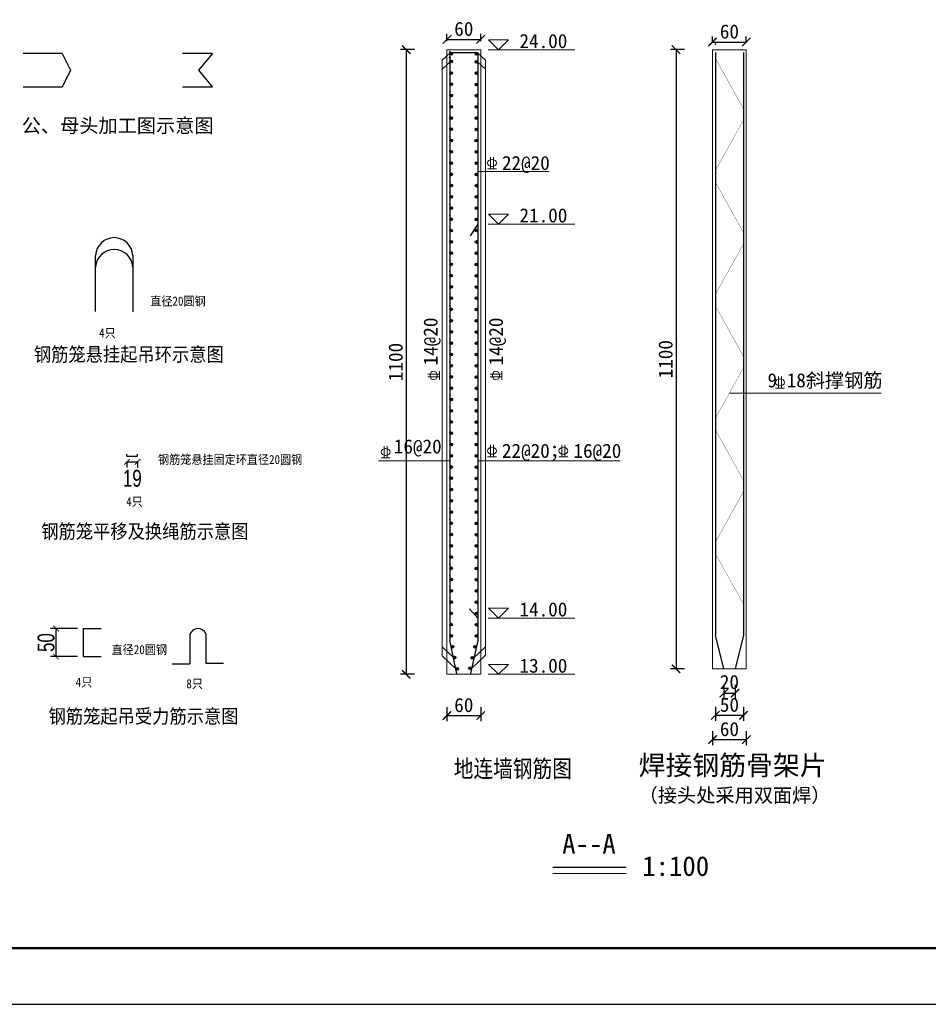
# Model space of a CAD drawing. Header units: millimetres. Extents: x -347 to 6927, y -2179 to 791.
# Tile 2 of 14: x 880 to 2495, y -2179 to -430. Entities that reach past the tile are written whole.
import ezdxf
from ezdxf.enums import TextEntityAlignment as Align

# ---------------------------------------------------------------- set-up
doc = ezdxf.new("R2010")
doc.units = ezdxf.units.MM
doc.header["$MEASUREMENT"] = 0
doc.layers.add('TK-PUBLIC', color=7, linetype='Continuous')
doc.layers.add('钢筋', color=12, linetype='Continuous', lineweight=30)
doc.styles.add('FS', font='SimSun.ttf', dxfattribs={"width": 0.9})
doc.styles.add('HZTXT', font='hztxt_e.shx', dxfattribs={"width": 0.75, "bigfont": 'hztxt.shx'})
doc.styles.get("Standard").update_dxf_attribs({"font": 'simfang_0.ttf'})
doc.dimstyles.new('1：75', dxfattribs={"dimtxt": 30, "dimasz": 10, "dimexe": 10, "dimexo": 10, "dimgap": 2.5, "dimtad": 1, "dimdec": 1, "dimdsep": 46, "dimtxsty": 'HZTXT', "dimblk": 'ARCHTICK', "dimcen": 1.25, "dimadec": 1, "dimazin": 0, "dimtfac": 1, "dimtdec": 1, "dimtmove": 2, "dimatfit": 3, "dimfxl": 1, "dimlwd": 25, "dimarcsym": 0})
doc.dimstyles.get("Standard").update_dxf_attribs({"dimtxt": 10, "dimasz": 15, "dimexe": 10, "dimexo": 15, "dimgap": 6, "dimtad": 1, "dimtih": 1, "dimtoh": 1, "dimdec": 0, "dimzin": 0, "dimdsep": 46, "dimtxsty": 'Standard', "dimblk": 'ARCHTICK', "dimcen": 0.09, "dimclrd": 1, "dimadec": 0, "dimazin": 0, "dimtfac": 1, "dimtdec": 0, "dimtofl": 0, "dimtmove": 0, "dimatfit": 3, "dimldrblk": 'ARCHTICK', "dimfxl": 1, "dimtolj": 1, "dimtzin": 0, "dimarcsym": 0})

# ---------------------------------------------------------------- blocks, each defined once
blk = doc.blocks.new('_ArchTick')
at = {"color": 0, "linetype": 'ByBlock', "const_width": 0.15}
blk.add_lwpolyline([(-0.5, -0.5), (0.5, 0.5)], dxfattribs=at)
blk = doc.blocks.new('*D5')
at = {"layer": 'Defpoints', "color": 0, "lineweight": 25}
for p in [(1699, -464.8), (1639, -483.1), (1699, -483.1)]:
    blk.add_point(p, dxfattribs=at)
at = {"layer": '钢筋', "color": 0, "lineweight": -2}
for p, q in [((1639, -468.1), (1639, -454.8)), ((1699, -468.1), (1699, -454.8))]:
    blk.add_line(p, q, dxfattribs=at)
at = {"layer": '钢筋', "color": 1, "lineweight": -2}
blk.add_line((1639, -464.8), (1699, -464.8), dxfattribs=at)
at = {"layer": '钢筋', "color": 1, "lineweight": -2, "xscale": 15, "yscale": 15, "zscale": 15, "rotation": 180}
blk.add_blockref('_ArchTick', (1639, -464.8), dxfattribs=at)
at = {"layer": '钢筋', "color": 1, "lineweight": -2, "xscale": 15, "yscale": 15, "zscale": 15}
blk.add_blockref('_ArchTick', (1699, -464.8), dxfattribs=at)
at = {"layer": '钢筋', "color": 0, "lineweight": 9, "insert": (1669, -446.3), "char_height": 25, "attachment_point": 5}
blk.add_mtext('\\A1;60', dxfattribs=at)
blk = doc.blocks.new('*D6')
at = {"layer": 'Defpoints', "color": 0, "lineweight": 25}
for p in [(2171.1, -469.5), (2111.1, -483.1), (2171.1, -483.1)]:
    blk.add_point(p, dxfattribs=at)
at = {"layer": '钢筋', "color": 0, "lineweight": -2}
for p, q in [((2111.1, -469.5), (2111.1, -459.5)), ((2171.1, -469.5), (2171.1, -459.5))]:
    blk.add_line(p, q, dxfattribs=at)
at = {"layer": '钢筋', "color": 1, "lineweight": -2}
blk.add_line((2111.1, -469.5), (2171.1, -469.5), dxfattribs=at)
at = {"layer": '钢筋', "color": 1, "lineweight": -2, "xscale": 15, "yscale": 15, "zscale": 15, "rotation": 180}
blk.add_blockref('_ArchTick', (2111.1, -469.5), dxfattribs=at)
at = {"layer": '钢筋', "color": 1, "lineweight": -2, "xscale": 15, "yscale": 15, "zscale": 15}
blk.add_blockref('_ArchTick', (2171.1, -469.5), dxfattribs=at)
at = {"layer": '钢筋', "color": 0, "lineweight": 9, "insert": (2141.1, -451), "char_height": 25, "attachment_point": 5}
blk.add_mtext('\\A1;60', dxfattribs=at)
blk = doc.blocks.new('*D7')
at = {"layer": 'Defpoints', "color": 0, "lineweight": 25}
for p in [(1639, -483.1), (1566.5, -1592.9), (1639, -1592.9)]:
    blk.add_point(p, dxfattribs=at)
at = {"layer": '钢筋', "color": 0, "lineweight": -2}
for p, q in [((1581.5, -483.1), (1556.5, -483.1)), ((1581.5, -1592.9), (1556.5, -1592.9))]:
    blk.add_line(p, q, dxfattribs=at)
at = {"layer": '钢筋', "color": 1, "lineweight": -2}
blk.add_line((1566.5, -483.1), (1566.5, -1592.9), dxfattribs=at)
at = {"layer": '钢筋', "color": 1, "lineweight": -2, "xscale": 15, "yscale": 15, "zscale": 15}
for p, rotation in [((1566.5, -483.1), 90), ((1566.5, -1592.9), 270)]:
    blk.add_blockref('_ArchTick', p, dxfattribs=dict(at, rotation=rotation))
at = {"layer": '钢筋', "color": 0, "lineweight": 9, "insert": (1548, -1038), "char_height": 25, "attachment_point": 5, "rotation": 90}
blk.add_mtext('\\A1;1100', dxfattribs=at)
blk = doc.blocks.new('*D8')
at = {"layer": 'Defpoints', "color": 0, "lineweight": 25}
for p in [(2111.1, -483.1), (2046.2, -1583.1), (2111.1, -1583.1)]:
    blk.add_point(p, dxfattribs=at)
at = {"layer": '钢筋', "color": 0, "lineweight": -2}
for p, q in [((2061.2, -483.1), (2036.2, -483.1)), ((2061.2, -1583.1), (2036.2, -1583.1))]:
    blk.add_line(p, q, dxfattribs=at)
at = {"layer": '钢筋', "color": 1, "lineweight": -2}
blk.add_line((2046.2, -483.1), (2046.2, -1583.1), dxfattribs=at)
at = {"layer": '钢筋', "color": 1, "lineweight": -2, "xscale": 15, "yscale": 15, "zscale": 15}
for p, rotation in [((2046.2, -483.1), 90), ((2046.2, -1583.1), 270)]:
    blk.add_blockref('_ArchTick', p, dxfattribs=dict(at, rotation=rotation))
at = {"layer": '钢筋', "color": 0, "lineweight": 9, "insert": (2027.7, -1033.1), "char_height": 25, "attachment_point": 5, "rotation": 90}
blk.add_mtext('\\A1;1100', dxfattribs=at)
blk = doc.blocks.new('*D9')
at = {"layer": 'Defpoints', "color": 0, "lineweight": 25}
for p in [(1639, -1592.9), (1699, -1592.9), (1699, -1666.2)]:
    blk.add_point(p, dxfattribs=at)
at = {"layer": '钢筋', "color": 0, "lineweight": -2}
for p, q in [((1639, -1651.2), (1639, -1676.2)), ((1699, -1651.2), (1699, -1676.2))]:
    blk.add_line(p, q, dxfattribs=at)
at = {"layer": '钢筋', "color": 1, "lineweight": -2}
blk.add_line((1639, -1666.2), (1699, -1666.2), dxfattribs=at)
at = {"layer": '钢筋', "color": 1, "lineweight": -2, "xscale": 15, "yscale": 15, "zscale": 15, "rotation": 180}
blk.add_blockref('_ArchTick', (1639, -1666.2), dxfattribs=at)
at = {"layer": '钢筋', "color": 1, "lineweight": -2, "xscale": 15, "yscale": 15, "zscale": 15}
blk.add_blockref('_ArchTick', (1699, -1666.2), dxfattribs=at)
at = {"layer": '钢筋', "color": 0, "lineweight": 9, "insert": (1669, -1647.7), "char_height": 25, "attachment_point": 5}
blk.add_mtext('\\A1;60', dxfattribs=at)
blk = doc.blocks.new('*D10')
at = {"layer": 'Defpoints', "color": 0, "lineweight": 25}
for p in [(2131.1, -1583.1), (2151.1, -1583.1), (2151.1, -1626.4)]:
    blk.add_point(p, dxfattribs=at)
at = {"layer": '钢筋', "color": 0, "lineweight": -2}
for p, q in [((2131.1, -1611.4), (2131.1, -1636.4)), ((2151.1, -1611.4), (2151.1, -1636.4))]:
    blk.add_line(p, q, dxfattribs=at)
at = {"layer": '钢筋', "color": 1, "lineweight": -2}
blk.add_line((2131.1, -1626.4), (2151.1, -1626.4), dxfattribs=at)
at = {"layer": '钢筋', "color": 1, "lineweight": -2, "xscale": 15, "yscale": 15, "zscale": 15, "rotation": 180}
blk.add_blockref('_ArchTick', (2131.1, -1626.4), dxfattribs=at)
at = {"layer": '钢筋', "color": 1, "lineweight": -2, "xscale": 15, "yscale": 15, "zscale": 15}
blk.add_blockref('_ArchTick', (2151.1, -1626.4), dxfattribs=at)
at = {"layer": '钢筋', "color": 0, "lineweight": 9, "insert": (2141.1, -1606.7), "char_height": 25, "attachment_point": 5}
blk.add_mtext('\\A1;20', dxfattribs=at)
blk = doc.blocks.new('*D11')
at = {"layer": 'Defpoints', "color": 0, "lineweight": 25}
for p in [(2116.1, -1523.1), (2166.1, -1523.1), (2166.1, -1665.7)]:
    blk.add_point(p, dxfattribs=at)
at = {"layer": '钢筋', "color": 0, "lineweight": -2}
for p, q in [((2116.1, -1650.7), (2116.1, -1675.7)), ((2166.1, -1650.7), (2166.1, -1675.7))]:
    blk.add_line(p, q, dxfattribs=at)
at = {"layer": '钢筋', "color": 1, "lineweight": -2}
blk.add_line((2116.1, -1665.7), (2166.1, -1665.7), dxfattribs=at)
at = {"layer": '钢筋', "color": 1, "lineweight": -2, "xscale": 15, "yscale": 15, "zscale": 15, "rotation": 180}
blk.add_blockref('_ArchTick', (2116.1, -1665.7), dxfattribs=at)
at = {"layer": '钢筋', "color": 1, "lineweight": -2, "xscale": 15, "yscale": 15, "zscale": 15}
blk.add_blockref('_ArchTick', (2166.1, -1665.7), dxfattribs=at)
at = {"layer": '钢筋', "color": 0, "lineweight": 9, "insert": (2141.1, -1647.2), "char_height": 25, "attachment_point": 5}
blk.add_mtext('\\A1;50', dxfattribs=at)
blk = doc.blocks.new('*D12')
at = {"layer": 'Defpoints', "color": 0, "lineweight": 25}
for p in [(2111.1, -1583.1), (2171.1, -1583.1), (2171.1, -1708.9)]:
    blk.add_point(p, dxfattribs=at)
at = {"layer": '钢筋', "color": 0, "lineweight": -2}
for p, q in [((2111.1, -1693.9), (2111.1, -1718.9)), ((2171.1, -1693.9), (2171.1, -1718.9))]:
    blk.add_line(p, q, dxfattribs=at)
at = {"layer": '钢筋', "color": 1, "lineweight": -2}
blk.add_line((2111.1, -1708.9), (2171.1, -1708.9), dxfattribs=at)
at = {"layer": '钢筋', "color": 1, "lineweight": -2, "xscale": 15, "yscale": 15, "zscale": 15, "rotation": 180}
blk.add_blockref('_ArchTick', (2111.1, -1708.9), dxfattribs=at)
at = {"layer": '钢筋', "color": 1, "lineweight": -2, "xscale": 15, "yscale": 15, "zscale": 15}
blk.add_blockref('_ArchTick', (2171.1, -1708.9), dxfattribs=at)
at = {"layer": '钢筋', "color": 0, "lineweight": 9, "insert": (2141.1, -1690.4), "char_height": 25, "attachment_point": 5}
blk.add_mtext('\\A1;60', dxfattribs=at)
blk = doc.blocks.new('*D35')
at = {"layer": 'Defpoints', "color": 0, "lineweight": 25}
for p in [(1070.3, -1205.4), (1089.3, -1205.4), (1089.3, -1215.4)]:
    blk.add_point(p, dxfattribs=at)
at = {"layer": '钢筋', "color": 0, "lineweight": -2}
for p, q in [((1070.3, -1215.4), (1070.3, -1225.4)), ((1089.3, -1215.4), (1089.3, -1225.4))]:
    blk.add_line(p, q, dxfattribs=at)
at = {"layer": '钢筋', "color": 0, "lineweight": 25}
blk.add_line((1070.3, -1215.4), (1089.3, -1215.4), dxfattribs=at)
at = {"layer": '钢筋', "color": 0, "lineweight": 25, "xscale": 10, "yscale": 10, "zscale": 10, "rotation": 180}
blk.add_blockref('_ArchTick', (1070.3, -1215.4), dxfattribs=at)
at = {"layer": '钢筋', "color": 0, "lineweight": 25, "xscale": 10, "yscale": 10, "zscale": 10}
blk.add_blockref('_ArchTick', (1089.3, -1215.4), dxfattribs=at)
at = {"layer": '钢筋', "color": 0, "lineweight": 9, "insert": (1079.8, -1244.8), "char_height": 30, "attachment_point": 5, "style": 'HZTXT'}
blk.add_mtext('19', dxfattribs=at)
blk = doc.blocks.new('*D36')
at = {"layer": 'Defpoints', "color": 0, "lineweight": 25}
for p in [(992.6, -1511.5), (944.1, -1561.5), (992.6, -1561.5)]:
    blk.add_point(p, dxfattribs=at)
at = {"layer": '钢筋', "color": 0, "lineweight": -2}
for p, q in [((982.6, -1511.5), (934.1, -1511.5)), ((982.6, -1561.5), (934.1, -1561.5))]:
    blk.add_line(p, q, dxfattribs=at)
at = {"layer": '钢筋', "color": 0, "lineweight": 25}
blk.add_line((944.1, -1511.5), (944.1, -1561.5), dxfattribs=at)
at = {"layer": '钢筋', "color": 0, "lineweight": 25, "xscale": 10, "yscale": 10, "zscale": 10}
for p, rotation in [((944.1, -1511.5), 90), ((944.1, -1561.5), 270)]:
    blk.add_blockref('_ArchTick', p, dxfattribs=dict(at, rotation=rotation))
at = {"layer": '钢筋', "color": 0, "lineweight": 9, "insert": (926.6, -1536.5), "char_height": 30, "attachment_point": 5, "rotation": 90, "style": 'HZTXT'}
blk.add_mtext('50', dxfattribs=at)

msp = doc.modelspace()

# ---------------------------------------------------------------- hatches: boundary and pattern name
for points in [[(1648.61, -490.34, 1), (1643.81, -490.34, 0.3954839), (1646.06, -492.74), (1646.37, -492.74, 0.3954839)], [(1694.23, -490.41, 1), (1689.43, -490.41, 0.3954839), (1691.68, -492.8), (1691.99, -492.8, 0.3954839)], [(1648.88, -504, 1), (1644.08, -504, 0.3954839), (1646.33, -506.4), (1646.64, -506.4, 0.3954839)], [(1694.08, -504.8, 1), (1689.28, -504.8, 0.3954839), (1691.53, -507.19), (1691.84, -507.19, 0.3954839)], [(1648.81, -524.63, 1), (1644.01, -524.63, 0.3954839), (1646.26, -527.02), (1646.56, -527.02, 0.3954839)], [(1693.94, -524.86, 1), (1689.14, -524.86, 0.3954839), (1691.38, -527.25), (1691.69, -527.25, 0.3954839)], [(1648.73, -544.51, 1), (1643.93, -544.51, 0.3954839), (1646.17, -546.91), (1646.48, -546.91, 0.3954839)], [(1694.03, -544.82, 1), (1689.23, -544.82, 0.3954839), (1691.48, -547.21), (1691.79, -547.21, 0.3954839)], [(1648.77, -564.55, 1), (1643.97, -564.55, 0.3954839), (1646.22, -566.94), (1646.53, -566.94, 0.3954839)], [(1694.01, -564.82, 1), (1689.21, -564.82, 0.3954839), (1691.46, -567.21), (1691.76, -567.21, 0.3954839)], [(1648.77, -584.53, 1), (1643.97, -584.53, 0.3954839), (1646.22, -586.92), (1646.52, -586.92, 0.3954839)], [(1693.96, -584.78, 1), (1689.16, -584.78, 0.3954839), (1691.41, -587.18), (1691.72, -587.18, 0.3954839)], [(1648.76, -604.63, 1), (1643.96, -604.63, 0.3954839), (1646.2, -607.03), (1646.51, -607.03, 0.3954839)], [(1693.97, -604.77, 1), (1689.17, -604.77, 0.3954839), (1691.41, -607.17), (1691.72, -607.17, 0.3954839)], [(1648.83, -624.53, 1), (1644.03, -624.53, 0.3954839), (1646.28, -626.93), (1646.59, -626.93, 0.3954839)], [(1694.02, -624.79, 1), (1689.22, -624.79, 0.3954839), (1691.47, -627.18), (1691.77, -627.18, 0.3954839)], [(1648.88, -644.43, 1), (1644.08, -644.43, 0.3954839), (1646.33, -646.83), (1646.64, -646.83, 0.3954839)], [(1693.53, -644.73, 1), (1688.73, -644.73, 0.3954839), (1690.97, -647.12), (1691.28, -647.12, 0.3954839)], [(1648.76, -664.55, 1), (1643.96, -664.55, 0.3954839), (1646.21, -666.95), (1646.52, -666.95, 0.3954839)], [(1694.06, -664.82, 1), (1689.26, -664.82, 0.3954839), (1691.5, -667.22), (1691.81, -667.22, 0.3954839)], [(1648.75, -684.59, 1), (1643.95, -684.59, 0.3954839), (1646.19, -686.99), (1646.5, -686.99, 0.3954839)], [(1694.22, -684.88, 1), (1689.42, -684.88, 0.3954839), (1691.67, -687.28), (1691.98, -687.28, 0.3954839)], [(1648.79, -704.59, 1), (1643.99, -704.59, 0.3954839), (1646.23, -706.98), (1646.54, -706.98, 0.3954839)], [(1693.87, -704.74, 1), (1689.07, -704.74, 0.3954839), (1691.32, -707.14), (1691.63, -707.14, 0.3954839)], [(1648.76, -724.54, 1), (1643.96, -724.54, 0.3954839), (1646.2, -726.94), (1646.51, -726.94, 0.3954839)], [(1693.97, -724.72, 1), (1689.17, -724.72, 0.3954839), (1691.41, -727.11), (1691.72, -727.11, 0.3954839)], [(1648.82, -744.6, 1), (1644.02, -744.6, 0.3954839), (1646.27, -746.99), (1646.58, -746.99, 0.3954839)], [(1694.05, -744.7, 1), (1689.25, -744.7, 0.3954839), (1691.5, -747.1), (1691.81, -747.1, 0.3954839)], [(1648.82, -764.61, 1), (1644.02, -764.61, 0.3954839), (1646.27, -767.01), (1646.58, -767.01, 0.3954839)], [(1693.93, -764.51, 1), (1689.13, -764.51, 0.3954839), (1691.38, -766.91), (1691.69, -766.91, 0.3954839)], [(1648.83, -784.51, 1), (1644.03, -784.51, 0.3954839), (1646.27, -786.9), (1646.58, -786.9, 0.3954839)], [(1694.03, -784.8, 1), (1689.23, -784.8, 0.3954839), (1691.47, -787.2), (1691.78, -787.2, 0.3954839)], [(1649.1, -804.63, 1), (1644.3, -804.63, 0.3954839), (1646.55, -807.02), (1646.86, -807.02, 0.3954839)], [(1693.97, -804.62, 1), (1689.17, -804.62, 0.3954839), (1691.42, -807.02), (1691.72, -807.02, 0.3954839)], [(1648.82, -824.55, 1), (1644.02, -824.55, 0.3954839), (1646.26, -826.94), (1646.57, -826.94, 0.3954839)], [(1694.02, -824.8, 1), (1689.22, -824.8, 0.3954839), (1691.46, -827.2), (1691.77, -827.2, 0.3954839)], [(1648.76, -844.61, 1), (1643.96, -844.61, 0.3954839), (1646.2, -847.01), (1646.51, -847.01, 0.3954839)], [(1694.03, -844.77, 1), (1689.23, -844.77, 0.3954839), (1691.48, -847.16), (1691.79, -847.16, 0.3954839)], [(1648.78, -864.57, 1), (1643.98, -864.57, 0.3954839), (1646.23, -866.96), (1646.54, -866.96, 0.3954839)], [(1694.04, -864.74, 1), (1689.24, -864.74, 0.3954839), (1691.48, -867.14), (1691.79, -867.14, 0.3954839)], [(1648.85, -884.59, 1), (1644.05, -884.59, 0.3954839), (1646.3, -886.98), (1646.61, -886.98, 0.3954839)], [(1694.05, -884.86, 1), (1689.25, -884.86, 0.3954839), (1691.49, -887.26), (1691.8, -887.26, 0.3954839)], [(1648.8, -904.63, 1), (1644, -904.63, 0.3954839), (1646.24, -907.02), (1646.55, -907.02, 0.3954839)], [(1694.02, -904.84, 1), (1689.22, -904.84, 0.3954839), (1691.46, -907.24), (1691.77, -907.24, 0.3954839)], [(1648.82, -924.59, 1), (1644.02, -924.59, 0.3954839), (1646.26, -926.99), (1646.57, -926.99, 0.3954839)], [(1693.92, -924.62, 1), (1689.12, -924.62, 0.3954839), (1691.37, -927.01), (1691.68, -927.01, 0.3954839)], [(1648.75, -944.46, 1), (1643.95, -944.46, 0.3954839), (1646.2, -946.85), (1646.51, -946.85, 0.3954839)], [(1694.07, -944.68, 1), (1689.27, -944.68, 0.3954839), (1691.52, -947.07), (1691.83, -947.07, 0.3954839)], [(1648.77, -964.59, 1), (1643.97, -964.59, 0.3954839), (1646.22, -966.99), (1646.53, -966.99, 0.3954839)], [(1693.99, -964.75, 1), (1689.19, -964.75, 0.3954839), (1691.43, -967.15), (1691.74, -967.15, 0.3954839)], [(1648.76, -984.57, 1), (1643.96, -984.57, 0.3954839), (1646.2, -986.96), (1646.51, -986.96, 0.3954839)], [(1694.02, -984.77, 1), (1689.22, -984.77, 0.3954839), (1691.47, -987.16), (1691.78, -987.16, 0.3954839)], [(1648.79, -1004.57, 1), (1643.99, -1004.57, 0.3954839), (1646.24, -1006.96), (1646.55, -1006.96, 0.3954839)], [(1694.04, -1004.8, 1), (1689.24, -1004.8, 0.3954839), (1691.49, -1007.19), (1691.8, -1007.19, 0.3954839)], [(1648.78, -1024.58, 1), (1643.98, -1024.58, 0.3954839), (1646.22, -1026.97), (1646.53, -1026.97, 0.3954839)], [(1694.01, -1024.8, 1), (1689.21, -1024.8, 0.3954839), (1691.45, -1027.2), (1691.76, -1027.2, 0.3954839)], [(1648.76, -1044.59, 1), (1643.96, -1044.59, 0.3954839), (1646.21, -1046.98), (1646.51, -1046.98, 0.3954839)], [(1694.02, -1044.77, 1), (1689.22, -1044.77, 0.3954839), (1691.46, -1047.17), (1691.77, -1047.17, 0.3954839)], [(1648.78, -1064.57, 1), (1643.98, -1064.57, 0.3954839), (1646.23, -1066.97), (1646.54, -1066.97, 0.3954839)], [(1694.01, -1064.79, 1), (1689.21, -1064.79, 0.3954839), (1691.46, -1067.19), (1691.76, -1067.19, 0.3954839)], [(1648.78, -1084.59, 1), (1643.98, -1084.59, 0.3954839), (1646.23, -1086.99), (1646.54, -1086.99, 0.3954839)], [(1694.03, -1084.78, 1), (1689.23, -1084.78, 0.3954839), (1691.47, -1087.18), (1691.78, -1087.18, 0.3954839)], [(1648.77, -1104.59, 1), (1643.97, -1104.59, 0.3954839), (1646.21, -1106.99), (1646.52, -1106.99, 0.3954839)], [(1694, -1104.76, 1), (1689.2, -1104.76, 0.3954839), (1691.44, -1107.16), (1691.75, -1107.16, 0.3954839)], [(1648.78, -1124.6, 1), (1643.98, -1124.6, 0.3954839), (1646.23, -1126.99), (1646.54, -1126.99, 0.3954839)], [(1694.01, -1124.78, 1), (1689.21, -1124.78, 0.3954839), (1691.46, -1127.18), (1691.77, -1127.18, 0.3954839)], [(1648.78, -1144.57, 1), (1643.98, -1144.57, 0.3954839), (1646.23, -1146.96), (1646.54, -1146.96, 0.3954839)], [(1694.02, -1144.77, 1), (1689.22, -1144.77, 0.3954839), (1691.46, -1147.17), (1691.77, -1147.17, 0.3954839)], [(1648.81, -1164.57, 1), (1644.01, -1164.57, 0.3954839), (1646.26, -1166.96), (1646.57, -1166.96, 0.3954839)], [(1694.01, -1164.8, 1), (1689.21, -1164.8, 0.3954839), (1691.45, -1167.2), (1691.76, -1167.2, 0.3954839)], [(1648.78, -1184.57, 1), (1643.98, -1184.57, 0.3954839), (1646.23, -1186.97), (1646.54, -1186.97, 0.3954839)], [(1694.02, -1184.79, 1), (1689.22, -1184.79, 0.3954839), (1691.46, -1187.18), (1691.77, -1187.18, 0.3954839)], [(1648.82, -1204.58, 1), (1644.02, -1204.58, 0.3954839), (1646.27, -1206.98), (1646.58, -1206.98, 0.3954839)], [(1694.02, -1204.8, 1), (1689.22, -1204.8, 0.3954839), (1691.46, -1207.2), (1691.77, -1207.2, 0.3954839)], [(1648.79, -1224.55, 1), (1643.99, -1224.55, 0.3954839), (1646.24, -1226.95), (1646.55, -1226.95, 0.3954839)], [(1694, -1224.81, 1), (1689.2, -1224.81, 0.3954839), (1691.44, -1227.2), (1691.75, -1227.2, 0.3954839)], [(1648.8, -1244.61, 1), (1644, -1244.61, 0.3954839), (1646.24, -1247.01), (1646.55, -1247.01, 0.3954839)], [(1694, -1244.8, 1), (1689.2, -1244.8, 0.3954839), (1691.44, -1247.19), (1691.75, -1247.19, 0.3954839)], [(1648.78, -1264.6, 1), (1643.98, -1264.6, 0.3954839), (1646.23, -1267), (1646.53, -1267, 0.3954839)], [(1694.03, -1264.69, 1), (1689.23, -1264.69, 0.3954839), (1691.48, -1267.09), (1691.79, -1267.09, 0.3954839)], [(1648.78, -1284.6, 1), (1643.98, -1284.6, 0.3954839), (1646.22, -1287), (1646.53, -1287, 0.3954839)], [(1694, -1284.69, 1), (1689.2, -1284.69, 0.3954839), (1691.44, -1287.09), (1691.75, -1287.09, 0.3954839)], [(1648.8, -1304.61, 1), (1644, -1304.61, 0.3954839), (1646.25, -1307), (1646.56, -1307, 0.3954839)], [(1694.01, -1304.82, 1), (1689.21, -1304.82, 0.3954839), (1691.45, -1307.21), (1691.76, -1307.21, 0.3954839)], [(1648.78, -1324.61, 1), (1643.98, -1324.61, 0.3954839), (1646.23, -1327.01), (1646.53, -1327.01, 0.3954839)], [(1694.01, -1324.76, 1), (1689.21, -1324.76, 0.3954839), (1691.45, -1327.16), (1691.76, -1327.16, 0.3954839)], [(1648.79, -1344.6, 1), (1643.99, -1344.6, 0.3954839), (1646.24, -1347), (1646.55, -1347, 0.3954839)], [(1694.02, -1344.82, 1), (1689.22, -1344.82, 0.3954839), (1691.46, -1347.21), (1691.77, -1347.21, 0.3954839)], [(1648.78, -1364.61, 1), (1643.98, -1364.61, 0.3954839), (1646.22, -1367), (1646.53, -1367, 0.3954839)], [(1694.01, -1364.78, 1), (1689.21, -1364.78, 0.3954839), (1691.45, -1367.18), (1691.76, -1367.18, 0.3954839)], [(1648.79, -1384.6, 1), (1643.99, -1384.6, 0.3954839), (1646.23, -1387), (1646.54, -1387, 0.3954839)], [(1694, -1384.79, 1), (1689.2, -1384.79, 0.3954839), (1691.45, -1387.19), (1691.76, -1387.19, 0.3954839)], [(1648.77, -1404.62, 1), (1643.97, -1404.62, 0.3954839), (1646.22, -1407.01), (1646.52, -1407.01, 0.3954839)], [(1694.01, -1404.79, 1), (1689.21, -1404.79, 0.3954839), (1691.45, -1407.18), (1691.76, -1407.18, 0.3954839)], [(1648.78, -1424.58, 1), (1643.98, -1424.58, 0.3954839), (1646.23, -1426.98), (1646.54, -1426.98, 0.3954839)], [(1694.01, -1424.78, 1), (1689.21, -1424.78, 0.3954839), (1691.46, -1427.17), (1691.77, -1427.17, 0.3954839)], [(1648.82, -1444.58, 1), (1644.02, -1444.58, 0.3954839), (1646.27, -1446.98), (1646.57, -1446.98, 0.3954839)], [(1694.04, -1444.8, 1), (1689.24, -1444.8, 0.3954839), (1691.49, -1447.19), (1691.8, -1447.19, 0.3954839)], [(1648.77, -1464.57, 1), (1643.97, -1464.57, 0.3954839), (1646.22, -1466.97), (1646.53, -1466.97, 0.3954839)], [(1694.04, -1464.81, 1), (1689.24, -1464.81, 0.3954839), (1691.48, -1467.2), (1691.79, -1467.2, 0.3954839)], [(1648.79, -1484.58, 1), (1643.99, -1484.58, 0.3954839), (1646.24, -1486.97), (1646.54, -1486.97, 0.3954839)], [(1694.02, -1484.79, 1), (1689.22, -1484.79, 0.3954839), (1691.47, -1487.18), (1691.78, -1487.18, 0.3954839)], [(1648.77, -1504.62, 1), (1643.97, -1504.62, 0.3954839), (1646.21, -1507.02), (1646.52, -1507.02, 0.3954839)], [(1694, -1504.74, 1), (1689.2, -1504.74, 0.3954839), (1691.45, -1507.13), (1691.76, -1507.13, 0.3954839)], [(1648.82, -1524.58, 1), (1644.02, -1524.58, 0.3954839), (1646.26, -1526.98), (1646.57, -1526.98, 0.3954839)], [(1694, -1524.78, 1), (1689.2, -1524.78, 0.3954839), (1691.44, -1527.18), (1691.75, -1527.18, 0.3954839)], [(1651.22, -1543.54, 1), (1646.46, -1544.14, 0.3954839), (1648.98, -1546.23), (1649.29, -1546.19, 0.3954839)], [(1691.51, -1544.24, 1), (1686.75, -1543.56, 0.3954839), (1688.64, -1546.25), (1688.95, -1546.29, 0.3954839)], [(1655.1, -1562.88, 1), (1650.34, -1563.48, 0.3954839), (1652.86, -1565.57), (1653.17, -1565.53, 0.3954839)], [(1686.74, -1563.91, 1), (1681.99, -1563.24, 0.3954839), (1683.87, -1565.93), (1684.18, -1565.97, 0.3954839)], [(1659.52, -1583, 1), (1654.75, -1583.59, 0.3954839), (1657.28, -1585.69), (1657.58, -1585.65, 0.3954839)], [(1682.35, -1582.55, 1), (1677.6, -1581.88, 0.3954839), (1679.49, -1584.57), (1679.79, -1584.61, 0.3954839)]]:
    msp.add_hatch(color=256).paths.add_polyline_path(points)

# ---------------------------------------------------------------- linework, layer by layer
at = {"lineweight": 5}
for p, q in [((1639, -483.15), (1639, -1592.87)), ((1699, -483.15), (1639, -483.15)), ((1699, -483.15), (1699, -1592.87)), ((2111.08, -483.15), (2111.08, -1583.15)), ((2171.08, -483.15), (2111.08, -483.15)), ((2171.08, -483.15), (2171.08, -1583.15)), ((2171.08, -1583.15), (2111.08, -1583.15)), ((1699, -1592.87), (1639, -1592.87))]:
    msp.add_line(p, q, dxfattribs=at)
at = {"color": 1, "lineweight": 30}
for p, q in [((1644, -488.15), (1644, -1532.87)), ((1694, -488.15), (1694, -1532.87)), ((1694, -792.87), (1680.43, -813.84)), ((1694, -1492.87), (1679.06, -1476.49)), ((1656.42, -1591.79), (1644, -1532.87)), ((1694, -1532.87), (1680.64, -1591.58))]:
    msp.add_line(p, q, dxfattribs=at)
at = {"color": 7}
msp.add_line((1070.28, -1239.91), (1070.28, -1239.91), dxfattribs=at)
msp.add_line((1070.28, -1239.91), (1070.28, -1239.91), dxfattribs=at)
for centre in [(1646.21, -490.34), (1691.83, -490.41), (1646.48, -504), (1691.68, -504.8), (1646.41, -524.63), (1691.54, -524.86), (1646.33, -544.51), (1691.63, -544.82), (1646.37, -564.55), (1691.61, -564.82), (1646.37, -584.53), (1691.56, -584.78), (1646.36, -604.63), (1691.57, -604.77), (1646.43, -624.53), (1691.62, -624.79), (1646.48, -644.43), (1691.13, -644.73), (1646.36, -664.55), (1691.66, -664.82), (1646.35, -684.59), (1691.82, -684.88), (1646.39, -704.59), (1691.47, -704.74), (1646.36, -724.54), (1691.57, -724.72), (1646.42, -744.6), (1691.65, -744.7), (1646.42, -764.61), (1691.53, -764.51), (1646.43, -784.51), (1691.63, -784.8), (1646.7, -804.63), (1691.57, -804.62), (1646.42, -824.55), (1691.62, -824.8), (1646.36, -844.61), (1691.63, -844.77), (1646.38, -864.57), (1691.64, -864.74), (1646.45, -884.59), (1691.65, -884.86), (1646.4, -904.63), (1691.62, -904.84), (1646.42, -924.59), (1691.52, -924.62), (1646.35, -944.46), (1691.67, -944.68), (1646.37, -964.59), (1691.59, -964.75), (1646.36, -984.57), (1691.62, -984.77), (1646.39, -1004.57), (1691.64, -1004.8), (1646.38, -1024.58), (1691.61, -1024.8), (1646.36, -1044.59), (1691.62, -1044.77), (1646.38, -1064.57), (1691.61, -1064.79), (1646.38, -1084.59), (1691.63, -1084.78), (1646.37, -1104.59), (1691.6, -1104.76), (1646.38, -1124.6), (1691.61, -1124.78), (1646.38, -1144.57), (1691.62, -1144.77), (1646.41, -1164.57), (1691.61, -1164.8), (1646.38, -1184.57), (1691.62, -1184.79), (1646.42, -1204.58), (1691.62, -1204.8), (1646.39, -1224.55), (1691.6, -1224.81), (1646.4, -1244.61), (1691.6, -1244.8), (1646.38, -1264.6), (1691.63, -1264.69), (1646.38, -1284.6), (1691.6, -1284.69), (1646.4, -1304.61), (1691.61, -1304.82), (1646.38, -1324.61), (1691.61, -1324.76), (1646.39, -1344.6), (1691.62, -1344.82), (1646.38, -1364.61), (1691.61, -1364.78), (1646.39, -1384.6), (1691.6, -1384.79), (1646.37, -1404.62), (1691.61, -1404.79), (1646.38, -1424.58), (1691.61, -1424.78), (1646.42, -1444.58), (1691.64, -1444.8), (1646.37, -1464.57), (1691.64, -1464.81), (1646.39, -1484.58), (1691.62, -1484.79), (1646.37, -1504.62), (1691.6, -1504.74), (1646.42, -1524.58), (1691.6, -1524.78), (1648.84, -1543.84), (1689.13, -1543.9), (1652.72, -1563.18), (1684.36, -1563.58), (1657.13, -1583.29), (1679.97, -1582.22)]:
    msp.add_circle(centre, 2.4)
for p in [(1644, -486.87), (2116.08, -473.15), (1643.37, -497.06), (1643.97, -537.57), (1644.01, -557.6), (1644.01, -577.58), (1644, -602.87), (1644, -622.87)]:
    msp.add_point(p)
at = {"color": 1}
for p in [(1644.12, -637.49), (1644, -662.87), (1644, -682.87), (1644.02, -697.64), (1643.99, -717.6), (1644.06, -737.65), (1644.06, -757.67), (1644.06, -777.56), (1644.34, -797.68), (1644, -842.87), (1644.02, -857.62), (1644.09, -877.64), (1644.04, -897.68), (1644.05, -917.65), (1643.99, -937.51), (1644.01, -957.65), (1644, -977.62), (1644.03, -997.62), (1644.01, -1017.63), (1644, -1037.64), (1644.02, -1057.63), (1644.02, -1077.65), (1644, -1097.65), (1644.02, -1117.65), (1644.02, -1137.62), (1644, -1162.87), (1644.02, -1177.63), (1644.06, -1197.64), (1644.03, -1217.61), (1644, -1242.87), (1644.02, -1257.66), (1644.02, -1277.66), (1644.04, -1297.66), (1644.02, -1317.67), (1644.03, -1337.66), (1644.01, -1357.66), (1644, -1382.87), (1644.01, -1397.67), (1644.02, -1417.64), (1644.06, -1437.64), (1644.01, -1457.63)]:
    msp.add_point(p, dxfattribs=at)
at = {"layer": 'TK-PUBLIC', "color": 5, "lineweight": 50}
msp.add_line((-97.23, -2079.17), (3352.77, -2079.17), dxfattribs=at)
at = {"layer": 'TK-PUBLIC', "color": 3}
msp.add_line((-347.23, -2179.17), (3852.77, -2179.17), dxfattribs=at)
at = {"layer": '钢筋', "color": 3, "lineweight": 9}
for p, q in [((1712.98, -465.47), (1730.65, -483.15)), ((1748.33, -465.47), (1712.98, -465.47)), ((1730.65, -483.15), (1748.33, -465.47)), ((1644.59, -488.61), (1630.33, -501.96)), ((1693.41, -488.61), (1707.67, -501.96)), ((1712.27, -483.15), (1866.21, -483.15)), ((1630.33, -501.96), (1630.33, -1560.25)), ((1644.59, -504.61), (1630.33, -517.96)), ((1693.41, -504.61), (1707.67, -517.96)), ((1707.67, -501.96), (1707.67, -1558.84)), ((1716.23, -673.95), (1716.23, -694.95)), ((1721.55, -673.95), (1721.55, -694.95)), ((1710.93, -694.95), (1726.85, -694.95)), ((1694, -699.79), (1820.79, -699.79)), ((1712.98, -775.2), (1730.65, -792.87)), ((1748.33, -775.2), (1712.98, -775.2)), ((1730.65, -792.87), (1748.33, -775.2)), ((1712.27, -792.87), (1866.21, -792.87)), ((1604.88, -1059.35), (1625.88, -1059.35)), ((1604.88, -1064.66), (1625.88, -1064.66)), ((1625.88, -1069.97), (1625.88, -1054.04)), ((1715.61, -1059.35), (1736.61, -1059.35)), ((1715.61, -1064.66), (1736.61, -1064.66)), ((1736.61, -1069.97), (1736.61, -1054.04)), ((2228.53, -1063.72), (2228.53, -1084.72)), ((2233.85, -1063.72), (2233.85, -1084.72)), ((2223.23, -1084.72), (2239.15, -1084.72)), ((1527.61, -1187.52), (1527.61, -1208.51)), ((1532.92, -1187.52), (1532.92, -1208.51)), ((1716.23, -1185.3), (1716.23, -1206.3)), ((1721.55, -1185.3), (1721.55, -1206.3)), ((1843.41, -1185.3), (1843.41, -1206.3)), ((1848.72, -1185.3), (1848.72, -1206.3)), ((1710.93, -1206.3), (1726.85, -1206.3)), ((1838.1, -1206.3), (1854.03, -1206.3)), ((1517.21, -1213.35), (1644, -1213.35)), ((1522.3, -1208.51), (1538.23, -1208.51)), ((1694, -1213.35), (1946.8, -1213.35)), ((1712.98, -1475.2), (1730.65, -1492.87)), ((1748.33, -1475.2), (1712.98, -1475.2)), ((1730.65, -1492.87), (1748.33, -1475.2)), ((1712.27, -1492.87), (1866.21, -1492.87)), ((1651.06, -1563.63), (1630.33, -1544.24)), ((1686.27, -1563.94), (1707.67, -1543.91)), ((1655.39, -1583.7), (1630.33, -1560.25)), ((1681.89, -1582.97), (1707.67, -1558.84)), ((1712.98, -1575.2), (1730.65, -1592.87)), ((1748.33, -1575.2), (1712.98, -1575.2)), ((1730.65, -1592.87), (1748.33, -1575.2)), ((1712.27, -1592.87), (1866.21, -1592.87))]:
    msp.add_line(p, q, dxfattribs=at)
at = {"layer": '钢筋', "lineweight": 30}
for p, q in [((954.89, -489.63), (885.76, -489.63)), ((954.89, -489.63), (969.89, -519.63)), ((1222.33, -489.63), (1169, -489.63)), ((1222.33, -489.63), (1197.56, -519.63)), ((1644, -488.15), (1694, -488.15)), ((969.89, -519.63), (954.89, -549.63)), ((1197.56, -519.63), (1222.33, -549.63)), ((954.89, -549.63), (885.76, -549.63)), ((1222.33, -549.63), (1169, -549.63)), ((1014.6, -948.17), (1014.6, -848.65)), ((1080.6, -848.65), (1080.6, -948.65)), ((1070.28, -1205.41), (1070.28, -1201.52)), ((1070.28, -1205.41), (1089.28, -1205.41)), ((1070.28, -1205.41), (1089.28, -1205.41)), ((1089.28, -1205.41), (1089.28, -1201.52)), ((992.56, -1511.48), (992.56, -1561.48)), ((992.56, -1511.48), (992.56, -1561.48)), ((992.56, -1511.48), (1024.18, -1511.48)), ((1210.49, -1521.04), (1210.49, -1573.3)), ((1210.49, -1521.04), (1210.49, -1573.3)), ((1182.14, -1521.97), (1182.14, -1574.23)), ((1182.14, -1521.97), (1182.14, -1574.23)), ((992.56, -1561.48), (1024.18, -1561.48)), ((1150.52, -1574.23), (1182.14, -1574.23)), ((1210.49, -1573.3), (1242.1, -1573.3)), ((1827.06, -1935.36), (1957.83, -1935.36))]:
    msp.add_line(p, q, dxfattribs=at)
at = {"layer": '钢筋'}
for p, q in [((2116.08, -488.15), (2116.08, -1523.15)), ((2166.08, -488.15), (2166.08, -1523.15)), ((2131.08, -1583.15), (2116.08, -1523.15)), ((2166.08, -1523.15), (2151.08, -1583.15))]:
    msp.add_line(p, q, dxfattribs=at)
at = {"layer": '钢筋', "lineweight": 9}
for p, q in [((2141.08, -1093.15), (2410.81, -1093.15)), ((1827.06, -1947.01), (1957.83, -1947.01))]:
    msp.add_line(p, q, dxfattribs=at)
at = {"layer": '钢筋', "lineweight": 30, "const_width": 0.5}
for points in [[(2116.08, -488.15), (2116.08, -498.15), (2166.08, -588.15), (2166.08, -598.15)], [(2116.08, -708.15), (2116.08, -698.15), (2166.08, -608.15), (2166.08, -598.15)], [(2116.08, -708.15), (2116.08, -718.15), (2166.08, -808.15), (2166.08, -818.15)], [(2116.08, -928.15), (2116.08, -918.15), (2166.08, -828.15), (2166.08, -818.15)], [(2116.08, -928.15), (2116.08, -938.15), (2166.08, -1028.15), (2166.08, -1038.15)], [(2116.08, -1148.15), (2116.08, -1138.15), (2166.08, -1048.15), (2166.08, -1038.15)], [(2116.08, -1148.15), (2116.08, -1158.15), (2166.08, -1248.15), (2166.08, -1258.15)], [(2116.08, -1368.15), (2116.08, -1358.15), (2166.08, -1268.15), (2166.08, -1258.15)], [(2116.08, -1368.15), (2116.08, -1378.15), (2166.08, -1468.15), (2166.08, -1478.15)]]:
    msp.add_lwpolyline(points, dxfattribs=at)
at = {"layer": '钢筋', "lineweight": 30}
for centre, radius, start, end in [((1047.6, -850.12), 33.03, 2.54912, 177.45088), ((1047.6, -871), 33.03, 2.54912, 177.45088), ((1196.49, -1526.77), 15.13, 22.24895, 161.50177)]:
    msp.add_arc(centre, radius, start, end, dxfattribs=at)
at = {"layer": '钢筋', "color": 3, "lineweight": 9}
for centre, major_axis in [((1718.89, -684.45), (-7.96, 0)), ((1615.38, -1062), (0, -7.96)), ((1726.11, -1062), (0, -7.96)), ((2231.19, -1074.22), (-7.96, 0)), ((1530.27, -1198.02), (-7.96, 0)), ((1718.89, -1195.8), (-7.96, 0)), ((1846.07, -1195.8), (-7.96, 0))]:
    msp.add_ellipse(centre, major_axis=major_axis, ratio=0.7790196, dxfattribs=at)

# ---------------------------------------------------------------- texts
at = {"lineweight": 25, "style": 'FS', "width": 0.9}
for s, height, p in [('直径20圆钢', 16.068, (1160.94, -929.48)), ('4只', 16.068, (1035.61, -986.94)), ('钢筋笼悬挂固定环直径20圆钢', 16.0684, (1253.71, -1210.95)), ('4只', 16.068, (1083.7, -1286.59)), ('直径20圆钢', 16.068, (1092.17, -1548.69)), ('4只', 16.068, (993.83, -1607.34)), ('8只', 16.068, (1190.51, -1610.07))]:
    msp.add_text(s, height=height, dxfattribs=at).set_placement(p, align=Align.MIDDLE)
at = {"layer": '钢筋', "color": 3, "lineweight": 9, "width": 0.9}
for s, p in [('钢筋笼悬挂起吊环示意图', (904.76, -1037.02)), ('钢筋笼平移及换绳筋示意图', (917.97, -1351.44)), ('钢筋笼起吊受力筋示意图', (930.94, -1679.91))]:
    msp.add_text(s, height=25, dxfattribs=at).set_placement(p)
at = {"layer": '钢筋', "color": 3, "lineweight": 9}
for s, insert, char_height, width, attachment_point in [('24.00', (1767.98, -455.26), 25, 24.5, 1), ('公、母头加工图示意图', (883.25, -605.56), 25, 533.0513, 1), ('{\\fFangSong_GB2312|b0|i0|c134|p49;22@20}', (1736.78, -671.93), 25, 24.5, 1), ('21.00', (1767.98, -764.99), 25, 24.5, 1), ('9 18斜撑钢筋', (2208.86, -1058.06), 25, 236.068, 1), ('16@20', (1544.62, -1206.01), 25, 24.5, 7), ('22@20；', (1736.78, -1183.28), 25, 24.5, 1), ('16@20', (1863.95, -1183.28), 25, 24.5, 1), ('14.00', (1767.98, -1464.99), 25, 24.5, 1), ('13.00', (1767.98, -1564.99), 25, 24.5, 1), ('焊接钢筋骨架片\\P{\\H0.7143x;（接头处采用双面焊）}', (1979.73, -1736.98), 35, 427.2501, 1), ('{\\Fhztxt_e,hztxt|c134;地连墙钢筋图}', (1651.15, -1744.23), 35, 427.2501, 1), ('A--A', (1843.88, -1876.55), 35, 427.2501, 1), ('1:100', (1986.03, -1916.06), 35, 427.2501, 1)]:
    msp.add_mtext(s, dxfattribs=dict(at, insert=insert, char_height=char_height, width=width, attachment_point=attachment_point))
at = {"layer": '钢筋', "color": 3, "lineweight": 9, "char_height": 25, "width": 24.5, "rotation": 90}
for insert, attachment_point in [((1627.9, -1044.12), 7), ((1713.59, -1044.12), 1)]:
    msp.add_mtext('{\\fFangSong_GB2312|b0|i0|c134|p49;14@20}', dxfattribs=dict(at, insert=insert, attachment_point=attachment_point))

# ---------------------------------------------------------------- dimensions: what is measured, and where the dimension line sits
at = {"layer": '钢筋', "lineweight": 9}
for p1, p2, distance, picture, middle in [((1639, -483.15), (1699, -483.15), 18.39, '*D5', (1669, -446.26)), ((2111.08, -483.15), (2171.08, -483.15), 13.67, '*D6', (2141.08, -450.98)), ((2111.08, -483.15), (2111.08, -1583.15), -64.9, '*D8', (2027.69, -1033.15))]:
    dim = msp.add_aligned_dim(p1=p1, p2=p2, distance=distance, dimstyle='Standard', override={"dimtxt": 25, "dimtad": 2, "dimtih": 0, "dimtmove": 2, "dimfxl": 15, "dimfxlon": 1}, dxfattribs=at)
    dim.commit()
    dim.dimension.update_dxf_attribs({"geometry": picture, "text_midpoint": middle})
dim = msp.add_aligned_dim(p1=(1639, -483.15), p2=(1639, -1592.87), distance=-72.47, text='1100', dimstyle='Standard', override={"dimscale": 1, "dimtxt": 25, "dimtad": 2, "dimtih": 0, "dimlfac": 1, "dimtmove": 2, "dimfxl": 15, "dimfxlon": 1}, dxfattribs=at)
dim.commit()
dim.dimension.update_dxf_attribs({"geometry": '*D7', "text_midpoint": (1548.03, -1038.01)})
for base, p1, p2, dimstyle, override, picture, middle in [((1089.28, -1215.41), (1070.28, -1205.41), (1089.28, -1205.41), '1：75', {"dimfxl": 0.18}, '*D35', (1079.78, -1244.84)), ((2151.08, -1626.39), (2131.08, -1583.15), (2151.08, -1583.15), 'Standard', {"dimtxt": 25, "dimtih": 0, "dimtmove": 2, "dimfxl": 15, "dimfxlon": 1}, '*D10', (2141.08, -1606.67))]:
    dim = msp.add_linear_dim(base=base, p1=p1, p2=p2, dimstyle=dimstyle, override=override, dxfattribs=at)
    dim.commit()
    dim.dimension.update_dxf_attribs({"geometry": picture, "text_midpoint": middle, "dimtype": 160})
dim = msp.add_linear_dim(base=(944.13, -1561.48), p1=(992.56, -1511.48), p2=(992.56, -1561.48), angle=90, dimstyle='1：75', override={"dimfxl": 0.18}, dxfattribs=at)
dim.commit()
dim.dimension.update_dxf_attribs({"geometry": '*D36', "text_midpoint": (926.63, -1536.48)})
for base, p1, p2, override, picture, middle in [((2166.08, -1665.74), (2116.08, -1523.15), (2166.08, -1523.15), {"dimtxt": 25, "dimtih": 0, "dimtmove": 2, "dimfxl": 15, "dimfxlon": 1}, '*D11', (2141.08, -1647.24)), ((2171.08, -1708.91), (2111.08, -1583.15), (2171.08, -1583.15), {"dimtxt": 25, "dimtih": 0, "dimtmove": 2, "dimfxl": 15, "dimfxlon": 1}, '*D12', (2141.08, -1690.41)), ((1699, -1666.19), (1639, -1592.87), (1699, -1592.87), {"dimtxt": 25, "dimtad": 1, "dimtih": 0, "dimtmove": 2, "dimfxl": 15, "dimfxlon": 1}, '*D9', (1669, -1647.69))]:
    dim = msp.add_linear_dim(base=base, p1=p1, p2=p2, dimstyle='Standard', override=override, dxfattribs=at)
    dim.commit()
    dim.dimension.update_dxf_attribs({"geometry": picture, "text_midpoint": middle})

doc.saveas('drawing.dxf')
